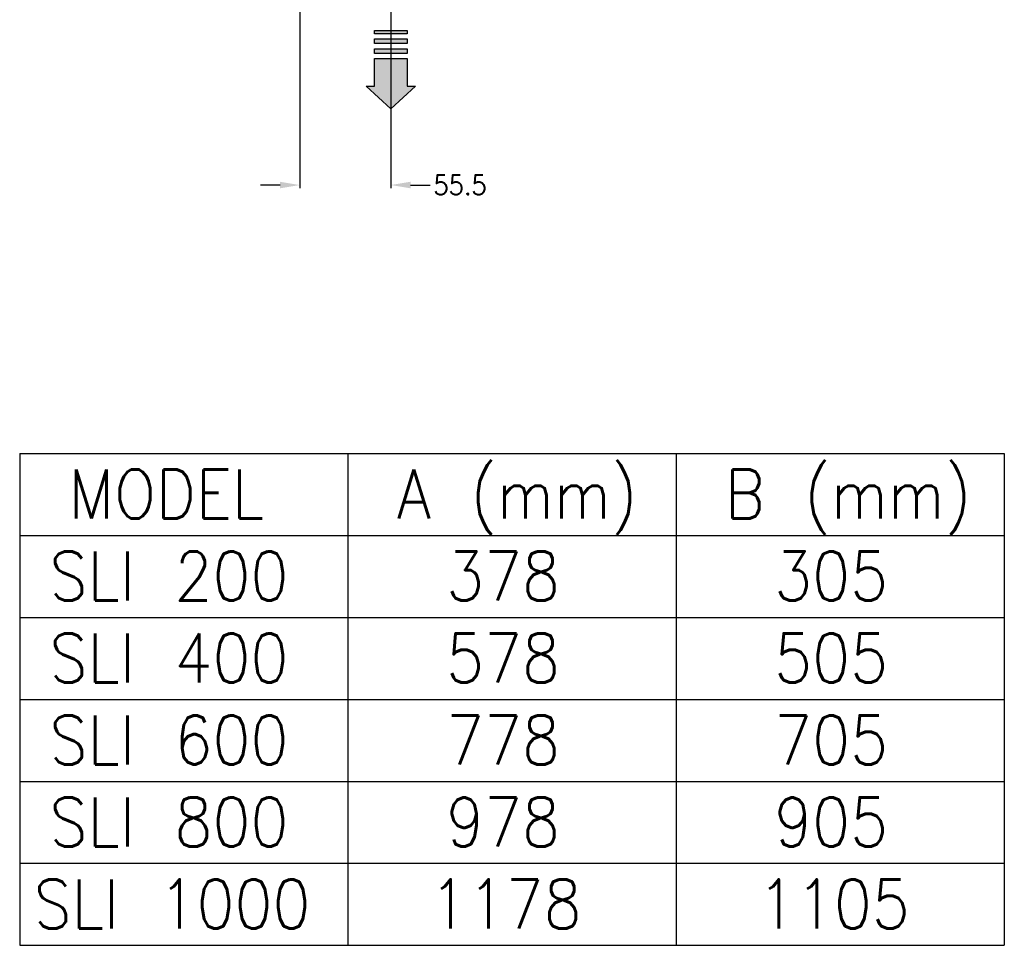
# Model space of a CAD drawing. Header units: inches. Extents: x -626 to 4489, y 2807 to 4201.
# Tile 47 of 52: x 3889 to 4489, y 2818 to 3382. Entities that reach past the tile are written whole.
import ezdxf

# ---------------------------------------------------------------- set-up
doc = ezdxf.new("R2010")
doc.units = ezdxf.units.IN
doc.layers.add('1', color=7, linetype='Continuous')
doc.styles.add('CONVERTER_11', font='txt.shx', dxfattribs={"width": 0.9})
doc.dimstyles.new('ME10_DIM_15', dxfattribs={"dimtxt": 12, "dimasz": 12, "dimexe": 2, "dimexo": 1.5, "dimgap": 2, "dimtad": 1, "dimdsep": 46, "dimtxsty": 'CONVERTER_11', "dimsah": 1, "dimcen": 0.09, "dimclrd": 2, "dimclre": 2, "dimclrt": 2, "dimadec": 0, "dimazin": 0, "dimtfac": 1, "dimtdec": 4, "dimtofl": 0, "dimtmove": 0, "dimatfit": 0, "dimfxl": 1, "dimtolj": 1, "dimtzin": 0, "dimarcsym": 0})

# ---------------------------------------------------------------- blocks, each defined once
blk = doc.blocks.new('*D148')
at = {"layer": '1', "color": 3, "lineweight": -2, "transparency": 16777216}
for p, q in [((4059.98, 3550.06), (4059.98, 3279.3)), ((4115.48, 3492.73), (4115.48, 3279.3)), ((4047.98, 3281.3), (4035.98, 3281.3)), ((4127.48, 3281.3), (4139.48, 3281.3))]:
    blk.add_line(p, q, dxfattribs=at)
at = {"layer": '1', "color": 3, "transparency": 16777216}
for points in [[(4047.98, 3283.3), (4047.98, 3279.3), (4059.98, 3281.3)], [(4127.48, 3283.3), (4127.48, 3279.3), (4115.48, 3281.3)]]:
    blk.add_solid(points, dxfattribs=at)
at = {"layer": 'Defpoints', "color": 0, "transparency": 16777216}
for p in [(4059.98, 3551.56), (4115.48, 3494.23), (4115.48, 3281.3)]:
    blk.add_point(p, dxfattribs=at)
at = {"layer": '1', "color": 3, "transparency": 16777216, "insert": (4157.68, 3281.3), "char_height": 12, "attachment_point": 5, "rotation": 0.00014, "style": 'CONVERTER_11'}
blk.add_mtext('\\A1;55.5', dxfattribs=at)

msp = doc.modelspace()

# ---------------------------------------------------------------- hatches: boundary and pattern name
at = {"layer": '1', "linetype": 'Continuous'}
for points in [[(4125.478, 3375.522), (4125.478, 3373.439), (4105.478, 3373.439), (4105.478, 3375.522)], [(4125.478, 3370.462), (4125.478, 3367.664), (4105.478, 3367.664), (4105.478, 3370.462)], [(4125.478, 3364.327), (4125.478, 3361.559), (4105.478, 3361.559), (4105.478, 3364.327)], [(4125.478, 3358.37), (4125.478, 3341.628), (4130.478, 3341.628), (4115.478, 3327.875), (4100.478, 3341.628), (4105.478, 3341.628), (4105.478, 3358.37)]]:
    msp.add_hatch(color=2, dxfattribs=at).paths.add_polyline_path(points)

# ---------------------------------------------------------------- linework, layer by layer
at = {"layer": '1', "color": 2, "linetype": 'Continuous'}
for p, q in [((4105.478, 3375.522), (4125.478, 3375.522)), ((4105.478, 3373.439), (4105.478, 3375.522)), ((4125.478, 3373.439), (4105.478, 3373.439)), ((4125.478, 3375.522), (4125.478, 3373.439)), ((4105.478, 3370.462), (4125.478, 3370.462)), ((4105.478, 3367.664), (4105.478, 3370.462)), ((4125.478, 3367.664), (4105.478, 3367.664)), ((4125.478, 3370.462), (4125.478, 3367.664)), ((4105.478, 3364.327), (4125.478, 3364.327)), ((4105.478, 3361.559), (4105.478, 3364.327)), ((4125.478, 3361.559), (4105.478, 3361.559)), ((4125.478, 3364.327), (4125.478, 3361.559)), ((4105.478, 3358.37), (4125.478, 3358.37)), ((4105.478, 3341.628), (4105.478, 3358.37)), ((4125.478, 3358.37), (4125.478, 3341.628)), ((4115.478, 3327.875), (4100.478, 3341.628)), ((4100.478, 3341.628), (4105.478, 3341.628)), ((4130.478, 3341.628), (4115.478, 3327.875)), ((4125.478, 3341.628), (4130.478, 3341.628))]:
    msp.add_line(p, q, dxfattribs=at)
at = {"layer": '1', "color": 7, "linetype": 'Continuous'}
for p, q in [((3889.319, 3117.679), (3889.319, 2817.679)), ((3889.319, 3117.679), (4089.319, 3117.679)), ((4089.319, 3117.679), (4089.319, 2817.679)), ((4089.319, 3117.679), (4289.319, 3117.679)), ((4289.319, 3117.679), (4489.319, 3117.679)), ((4289.319, 3117.679), (4289.319, 2817.679)), ((4489.319, 3117.679), (4489.319, 2817.679)), ((3889.319, 3067.679), (4289.319, 3067.679)), ((4089.319, 3067.679), (4489.319, 3067.679)), ((3889.319, 3017.679), (4289.319, 3017.679)), ((4089.319, 3017.679), (4489.319, 3017.679)), ((3889.319, 2967.679), (4289.319, 2967.679)), ((4089.319, 2967.679), (4489.319, 2967.679)), ((3889.319, 2917.679), (4289.319, 2917.679)), ((4089.319, 2917.679), (4489.319, 2917.679)), ((3889.319, 2867.679), (4289.319, 2867.679)), ((4089.319, 2867.679), (4489.319, 2867.679)), ((3889.319, 2817.679), (4289.319, 2817.679)), ((4089.319, 2817.679), (4489.319, 2817.679))]:
    msp.add_line(p, q, dxfattribs=at)

# ---------------------------------------------------------------- texts
at = {"layer": '1', "color": 3, "style": 'CONVERTER_11', "width": 0.9}
for s, p in [('MODEL', (3919.124, 3077.919)), ('A (mm)', (4119.124, 3077.919)), ('B (mm)', (4319.124, 3077.919)), ('SLI 200', (3907.483, 3027.919)), ('378', (4149.146, 3027.919)), ('305', (4349.146, 3027.919)), ('SLI 400', (3907.483, 2977.919)), ('578', (4149.146, 2977.919)), ('505', (4349.146, 2977.919)), ('SLI 600', (3907.483, 2927.919)), ('778', (4149.146, 2927.919)), ('705', (4349.146, 2927.919)), ('SLI 800', (3907.483, 2877.919)), ('978', (4149.146, 2877.919)), ('905', (4349.146, 2877.919)), ('SLI 1000', (3897.846, 2827.919)), ('1178', (4139.18, 2827.919)), ('1105', (4339.18, 2827.919))]:
    msp.add_text(s, height=30, dxfattribs=at).set_placement(p)

# ---------------------------------------------------------------- dimensions: what is measured, and where the dimension line sits
at = {"layer": '1', "color": 3}
dim = msp.add_linear_dim(base=(4115.478, 3281.297), p1=(4059.978, 3551.559), p2=(4115.478, 3494.235), dimstyle='ME10_DIM_15', override={"dimclrd": 3, "dimclre": 3, "dimclrt": 3}, dxfattribs=at)
dim.commit()
dim.dimension.update_dxf_attribs({"geometry": '*D148', "text_midpoint": (4157.678, 3281.297), "text_rotation": 0.000139})

doc.saveas('drawing.dxf')
